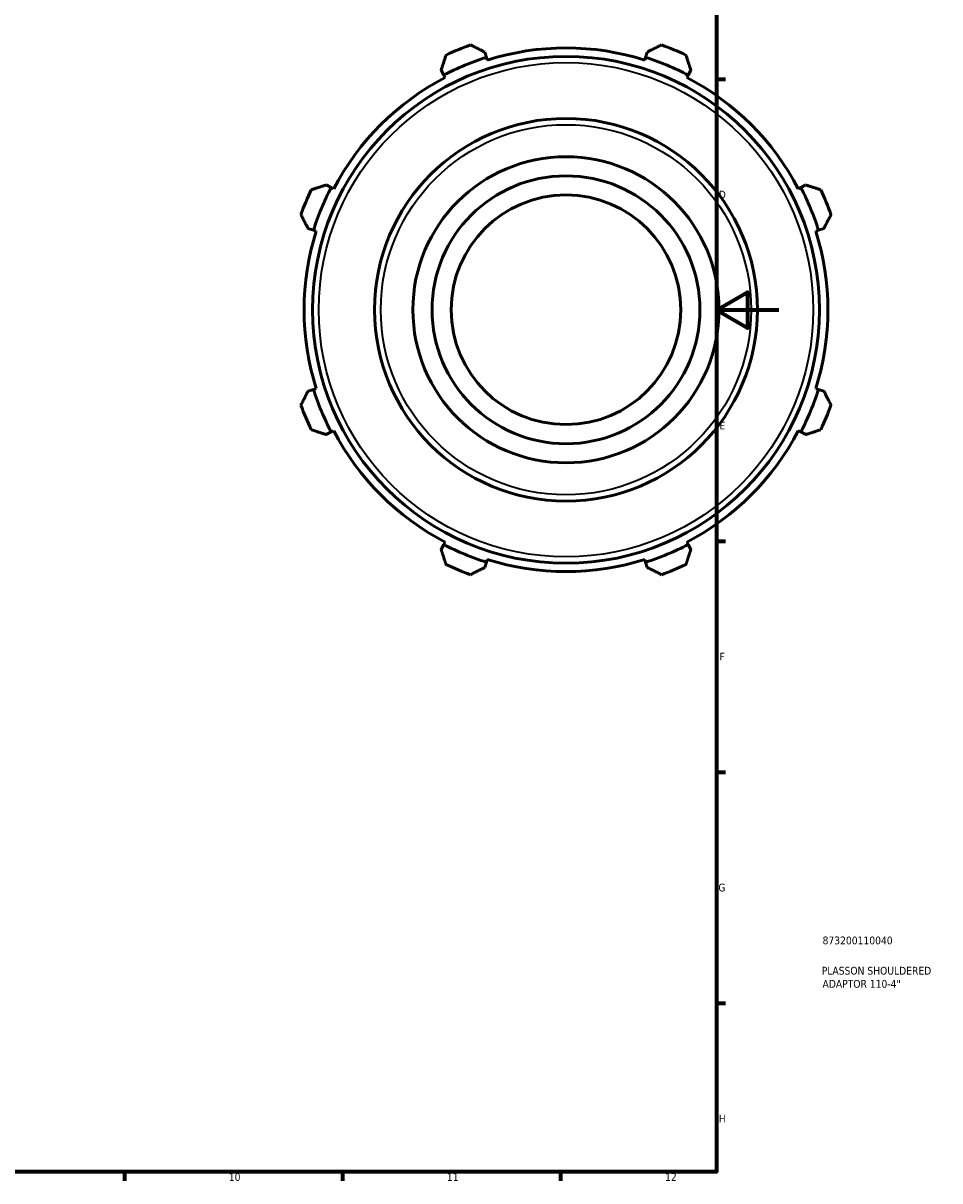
# Model space of a CAD drawing. Header units: millimetres. Extents: x -70 to 935, y -61 to 715.
# Tile 5 of 6: x 598 to 893, y 17 to 389. Entities that reach past the tile are written whole.
import ezdxf

# ---------------------------------------------------------------- set-up
doc = ezdxf.new("R2010")
doc.units = ezdxf.units.MM
for name, color, linetype, lineweight in [('Border (ISO)', 7, 'Continuous', 70), ('Title (ISO)', 7, 'Continuous', 50), ('Visible (ISO)', 7, 'Continuous', 50), ('Visible Narrow (ISO)', 7, 'Continuous', 35)]:
    doc.layers.add(name, color=color, linetype=linetype, lineweight=lineweight)
doc.styles.add('Note Text (ISO)', font='tahoma.ttf')

# ---------------------------------------------------------------- blocks, each defined once
blk = doc.blocks.new('Borders Default Border')
at = {"layer": 'Border (ISO)'}
for p, q in [((821, 371.25), (823.9, 371.25)), ((821, 222.75), (823.9, 222.75)), ((821, 148.5), (823.9, 148.5)), ((821, 74.25), (823.9, 74.25)), ((630.75, 20), (630.75, 17.1)), ((700.83, 20), (700.83, 17.1)), ((770.92, 20), (770.92, 17.1))]:
    blk.add_line(p, q, dxfattribs=at)
at = {"layer": 'Border (ISO)', "flags": 128}
for points in [[(20, 20), (20, 574), (821, 574), (821, 20), (20, 20)], [(841, 297), (821, 297), (831, 302.77), (831, 291.23), (821, 297)]]:
    blk.add_lwpolyline(points, dxfattribs=at)
at = {"layer": 'Border (ISO)', "color": 232, "true_color": 0xca0064, "char_height": 2.5, "attachment_point": 7, "style": 'Note Text (ISO)'}
for s, insert in [('D', (821.73, 332.88)), ('E', (821.94, 258.63)), ('F', (822, 184.38)), ('G', (821.61, 110.08)), ('H', (821.74, 35.88)), ('10', (664.29, 17.05)), ('11', (734.37, 17.1)), ('12', (804.46, 17.1))]:
    blk.add_mtext(s, dxfattribs=dict(at, insert=insert))
blk = doc.blocks.new('Title Blocks ISO')
at = {"layer": 'Title (ISO)', "color": 232, "true_color": 0xca0064, "style": 'Note Text (ISO)'}
for tag, p in [('PART_NUMBER_001', (34.1, 73.13)), ('DESCRIPTION_001', (33.84, 63.4)), ('DESCRIPTION_002', (34.09, 59.18))]:
    blk.add_attdef(tag, p, '', height=2.5, dxfattribs=at)

msp = doc.modelspace()

# ---------------------------------------------------------------- linework, layer by layer
at = {"layer": 'Visible (ISO)'}
for p, q in [((747.063, 378.241), (746.519, 379.967)), ((798.77, 379.967), (798.226, 378.241)), ((747.336, 377.378), (747.063, 378.241)), ((798.226, 378.241), (797.953, 377.378)), ((732.528, 374.172), (733.364, 372.566)), ((733.364, 372.566), (733.781, 371.763)), ((811.508, 371.763), (811.925, 372.566)), ((811.925, 372.566), (812.761, 374.172)), ((697.187, 336.389), (695.581, 337.225)), ((697.989, 335.971), (697.187, 336.389)), ((848.103, 336.389), (847.3, 335.971)), ((849.708, 337.225), (848.103, 336.389)), ((689.786, 323.233), (691.512, 322.689)), ((691.512, 322.689), (692.375, 322.417)), ((852.914, 322.417), (853.777, 322.689)), ((853.777, 322.689), (855.503, 323.233)), ((692.375, 271.799), (691.512, 271.527)), ((853.777, 271.527), (852.914, 271.799)), ((691.512, 271.527), (689.786, 270.983)), ((855.503, 270.983), (853.777, 271.527)), ((695.581, 256.991), (697.187, 257.827)), ((697.187, 257.827), (697.989, 258.245)), ((847.3, 258.245), (848.103, 257.827)), ((848.103, 257.827), (849.708, 256.991)), ((733.364, 221.65), (732.528, 220.045)), ((733.781, 222.453), (733.364, 221.65)), ((811.925, 221.65), (811.508, 222.453)), ((812.761, 220.045), (811.925, 221.65)), ((746.519, 214.249), (747.063, 215.975)), ((747.063, 215.975), (747.336, 216.839)), ((797.953, 216.839), (798.226, 215.975)), ((798.226, 215.975), (798.77, 214.249))]:
    msp.add_line(p, q, dxfattribs=at)
for radius in [81.45, 61.5, 49.2, 43.05, 36.9]:
    msp.add_circle((772.645, 297.108), radius, dxfattribs=at)
for radius, start, end in [(90.5, 109.79198, 115.20802), (84.165, 72.5, 107.5), (90.5, 64.79198, 70.20802), (85.07, 107.5, 117.5), (85.07, 62.5, 72.5), (84.165, 117.5, 152.5), (84.165, 27.5, 62.5), (90.5, 154.79198, 160.20802), (85.07, 152.5, 162.5), (85.07, 17.5, 27.5), (90.5, 19.79198, 25.20802), (84.165, 162.5, 197.5), (84.165, 342.5, 17.5), (85.07, 197.5, 207.5), (85.07, 332.5, 342.5), (90.5, 199.79198, 205.20802), (90.5, 334.79198, 340.20802), (84.165, 207.5, 242.5), (84.165, 297.5, 332.5), (85.07, 242.5, 252.5), (85.07, 287.5, 297.5), (84.165, 252.5, 287.5), (90.5, 244.79198, 250.20802), (90.5, 289.79198, 295.20802)]:
    msp.add_arc((772.645, 297.108), radius, start, end, dxfattribs=at)
for points, weights in [([(746.519, 379.967), (744.306, 381.091), (742.001, 382.262)], [1.0053386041, 1.01017771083, 1.014211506]), ([(803.288, 382.262), (800.983, 381.091), (798.77, 379.967)], [1.014211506, 1.01017771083, 1.0053386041]), ([(734.1, 378.99), (733.298, 376.531), (732.528, 374.172)], [1.014211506, 1.01017771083, 1.0053386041]), ([(812.761, 374.172), (811.991, 376.531), (811.189, 378.99)], [1.0053386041, 1.01017771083, 1.014211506]), ([(695.581, 337.225), (693.221, 336.455), (690.763, 335.653)], [1.0053386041, 1.01017771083, 1.014211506]), ([(854.526, 335.653), (852.068, 336.455), (849.708, 337.225)], [1.014211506, 1.01017771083, 1.0053386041]), ([(687.491, 327.752), (688.661, 325.447), (689.786, 323.233)], [1.014211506, 1.01017771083, 1.0053386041]), ([(855.503, 323.233), (856.628, 325.447), (857.799, 327.752)], [1.0053386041, 1.01017771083, 1.014211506]), ([(689.786, 270.983), (688.661, 268.77), (687.491, 266.464)], [1.0053386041, 1.01017771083, 1.014211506]), ([(857.799, 266.464), (856.628, 268.77), (855.503, 270.983)], [1.014211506, 1.01017771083, 1.0053386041]), ([(690.763, 258.564), (693.221, 257.761), (695.581, 256.991)], [1.014211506, 1.01017771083, 1.0053386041]), ([(849.708, 256.991), (852.068, 257.761), (854.526, 258.564)], [1.0053386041, 1.01017771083, 1.014211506]), ([(732.528, 220.045), (733.298, 217.685), (734.1, 215.227)], [1.0053386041, 1.01017771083, 1.014211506]), ([(811.189, 215.227), (811.991, 217.685), (812.761, 220.045)], [1.014211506, 1.01017771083, 1.0053386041]), ([(742.001, 211.954), (744.306, 213.125), (746.519, 214.249)], [1.014211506, 1.01017771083, 1.0053386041]), ([(798.77, 214.249), (800.983, 213.125), (803.288, 211.954)], [1.0053386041, 1.01017771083, 1.014211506])]:
    msp.add_rational_spline(points, weights, degree=2, dxfattribs=at)
at = {"layer": 'Visible Narrow (ISO)'}
for radius in [79.45, 59.5]:
    msp.add_circle((772.645, 297.108), radius, dxfattribs=at)

# ---------------------------------------------------------------- block references
msp.add_blockref('Borders Default Border', (0, 0))
msp.add_blockref('Title Blocks ISO', (821, 20)).add_auto_attribs({'PART_NUMBER_001': '873200110040', 'DESCRIPTION_001': 'PLASSON SHOULDERED', 'DESCRIPTION_002': 'ADAPTOR 110-4"'})

doc.saveas('drawing.dxf')
